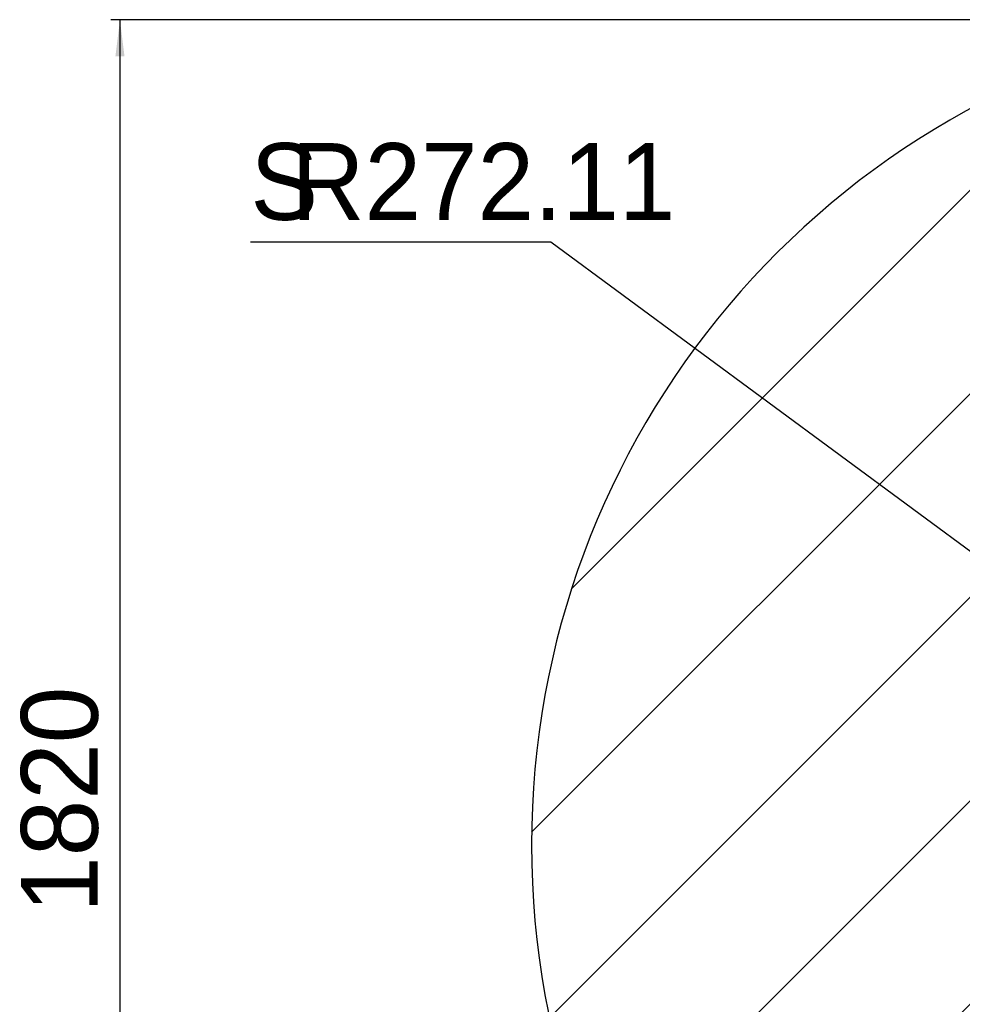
# Model space of a CAD drawing. Header units: millimetres. Extents: x 29 to 198, y 54 to 286.
# Tile 11 of 20: x 29 to 81, y 216 to 270. Entities that reach past the tile are written whole.
import ezdxf

# ---------------------------------------------------------------- set-up
doc = ezdxf.new("R2010")
doc.units = ezdxf.units.MM
doc.layers.add('标注层', color=3, linetype='Continuous')
doc.styles.add('SLDTEXTSTYLE1', font='ARIAL.TTF', dxfattribs={"width": 0.5688})
doc.styles.add('SLDTEXTSTYLE2', font='ARIAL.TTF', dxfattribs={"width": 0.948})
doc.dimstyles.new('SLDDIMSTYLE1', dxfattribs={"dimtxt": 4.10931, "dimasz": 2, "dimexe": 0, "dimexo": 0.0625, "dimgap": 1.027327, "dimtad": 0, "dimtih": 1, "dimtoh": 1, "dimlfac": 20, "dimrnd": 1e-09, "dimzin": 12, "dimdsep": 46, "dimtxsty": 'SLDTEXTSTYLE1', "dimsah": 1, "dimcen": 0, "dimadec": 0, "dimazin": 3, "dimtfac": 1, "dimtofl": 0, "dimtmove": 0, "dimatfit": 3, "dimfxl": 0, "dimfrac": 2, "dimtolj": 1, "dimtzin": 12, "dimarcsym": 0})
doc.dimstyles.new('SLDDIMSTYLE2', dxfattribs={"dimtxt": 4.10931, "dimasz": 2, "dimexe": 0, "dimexo": 0.0625, "dimgap": 1.027327, "dimtad": 2, "dimlfac": 20, "dimrnd": 1e-09, "dimzin": 12, "dimdsep": 46, "dimtxsty": 'SLDTEXTSTYLE1', "dimsah": 1, "dimcen": 0.09, "dimadec": 0, "dimazin": 3, "dimtfac": 1, "dimtofl": 0, "dimtmove": 0, "dimatfit": 3, "dimfxl": 0, "dimfrac": 2, "dimtolj": 1, "dimtzin": 12, "dimarcsym": 0})

# ---------------------------------------------------------------- blocks, each defined once
blk = doc.blocks.new('_D_1')
at = {"layer": '标注层'}
for p, q in [((57.862, 257.723), (41.278, 257.723)), ((91.984, 232.551), (57.862, 257.723)), ((102.932, 224.474), (91.984, 232.551))]:
    blk.add_line(p, q, dxfattribs=at)
blk.add_solid([(91.984, 232.551), (93.445, 231.162), (93.742, 231.565)], dxfattribs=at)
at = {"layer": '标注层', "attachment_point": 1, "style": 'SLDTEXTSTYLE2'}
for s, insert, char_height in [('S', (41.278, 263.18), 4.233), ('R272.11', (43.528, 263.18), 4.2333)]:
    blk.add_mtext(s, dxfattribs=dict(at, insert=insert, char_height=char_height))
blk = doc.blocks.new('_D_2')
at = {"layer": '标注层'}
for p, q in [((94.732, 269.974), (33.582, 269.974)), ((34.082, 269.974), (34.082, 178.974)), ((94.732, 178.974), (33.582, 178.974))]:
    blk.add_line(p, q, dxfattribs=at)
for points in [[(34.082, 269.974), (33.832, 267.974), (34.332, 267.974)], [(34.082, 178.974), (34.332, 180.974), (33.832, 180.974)]]:
    blk.add_solid(points, dxfattribs=at)
at = {"layer": '标注层', "insert": (28.625, 220.727), "char_height": 4.2333, "attachment_point": 1, "rotation": 90, "style": 'SLDTEXTSTYLE2'}
blk.add_mtext('1820', dxfattribs=at)

msp = doc.modelspace()

# ---------------------------------------------------------------- hatches: boundary and pattern name
at = {"layer": '标注层'}
h = msp.add_hatch(dxfattribs=at)
h.set_pattern_fill('ANSI31', color=256, scale=2.5, style=0)
edge = h.paths.add_edge_path(flags=0)
edge.add_line((95.23247, 235.69077), (95.23247, 269.97389))
edge.add_arc((102.93247, 224.47383), 46.147, 99.605191, 260.394809)
edge.add_line((95.23247, 178.97377), (95.23247, 213.2569))
edge.add_arc((102.93247, 224.47383), 13.6055, 124.46812, 235.53188, ccw=False)

# ---------------------------------------------------------------- linework, layer by layer
msp.add_arc((102.93247, 224.47383), 46.147, 99.605191, 260.394809, dxfattribs=at)

# ---------------------------------------------------------------- dimensions: what is measured, and where the dimension line sits
dim = msp.add_linear_dim(base=(34.08247, 178.97377), p1=(95.23247, 269.97389), p2=(95.23247, 178.97377), angle=90, dimstyle='SLDDIMSTYLE2', dxfattribs=at)
dim.commit()
dim.dimension.update_dxf_attribs({"geometry": '_D_2', "text_midpoint": (34.08247, 224.47383), "dimtype": 160})
dim = msp.add_radius_dim(center=(102.93247, 224.47383), mpoint=(91.98387, 232.55083), text='S<>', dimstyle='SLDDIMSTYLE1', dxfattribs=at)
dim.commit()
dim.dimension.update_dxf_attribs({"geometry": '_D_1', "text_midpoint": (48.77615, 260.87853), "dimtype": 164})

doc.saveas('drawing.dxf')
